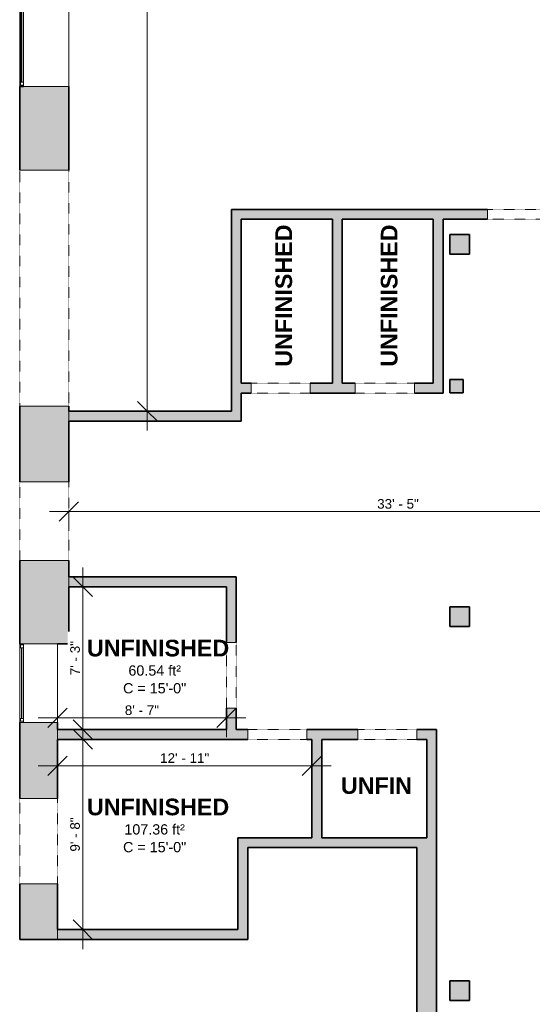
# Model space of a CAD drawing. Header units: inches. Extents: x -361 to 482, y -1192 to 1233.
# Tile 3 of 5: x -361 to -48, y 16 to 616. Entities that reach past the tile are written whole.
import ezdxf

# ---------------------------------------------------------------- set-up
doc = ezdxf.new("R2010")
doc.units = ezdxf.units.IN
doc.header["$MEASUREMENT"] = 0
doc.linetypes.add('Overhead', pattern=[0.15625, 0.09375, -0.0625])
for name, color, linetype, lineweight in [('A-ANNO-DIMS', 211, 'Continuous', 9), ('A-ANNO-DIMS-100', 211, 'Continuous', 9), ('A-AREA-IDEN', 2, 'Continuous', 9), ('A-DETL-GENF', 92, 'Overhead', 9), ('A-DETL-MEDM', 33, 'Continuous', 9), ('A-DOOR', 31, 'Continuous', 9), ('A-FLOR', 192, 'Continuous', 9), ('A-GLAZ', 151, 'Continuous', 9), ('A-WALL', 113, 'Continuous', 9), ('A-WALL-PATT', 111, 'Continuous', 9)]:
    doc.layers.add(name, color=color, linetype=linetype, lineweight=lineweight)
doc.styles.add('Arial', font='arial.ttf', dxfattribs={"height": 6.25})
doc.styles.add('Arial_1', font='arial.ttf', dxfattribs={"height": 5.859375})
doc.styles.add('Arial_B', font='arialbd.ttf', dxfattribs={"height": 10.15625})
doc.dimstyles.new('Linear_-_1_5mm_Arial', dxfattribs={"dimscale": 12, "dimtxt": 5.978082, "dimasz": 0.984252, "dimexe": 0.984252, "dimexo": 0.656168, "dimgap": 0, "dimtad": 1, "dimrnd": 0.25, "dimzin": 1, "dimdsep": 46, "dimlunit": 4, "dimtxsty": 'Arial_1', "dimblk1": 'OBLIQUE', "dimblk2": 'OBLIQUE', "dimsah": 1, "dimcen": 0.09, "dimdle": 0.984252, "dimazin": 0, "dimtfac": 1, "dimtdec": 4, "dimtix": 1, "dimtmove": 0, "dimatfit": 3, "dimfxl": 1, "dimtvp": 1, "dimtfill": 1, "dimfrac": 2, "dimtolj": 1, "dimtzin": 0, "dimarcsym": 2})

# ---------------------------------------------------------------- blocks, each defined once
blk = doc.blocks.new('Planitar-Fixed - 24_ x 48_-2501771-Build A 1st Floor')
at = {"layer": 'A-GLAZ', "lineweight": 18}
for p, q in [((-25.5, 15.51), (-24.75, 15.51)), ((-24.75, 15.51), (-25.5, 15.51)), ((-25.5, 15.51), (-25.5, 13.28)), ((-24.75, 15.51), (-24.75, 13.28)), ((-24.75, 13.28), (-24.75, 15.51)), ((-24.75, 15.01), (-23.02, 15.01)), ((-23.02, 15.01), (-24.75, 15.01)), ((-24.75, 15.01), (-24.75, 13.28)), ((-24.75, 13.28), (-23.02, 13.28)), ((-23.02, 15.01), (-23.02, 13.28)), ((-23.02, 13.28), (-23.02, 15.01)), ((23.02, 15.01), (23.02, 13.28)), ((24.75, 15.01), (23.02, 15.01)), ((24.75, 15.01), (23.02, 15.01)), ((23.02, 15.01), (23.02, 13.28)), ((23.02, 13.28), (24.75, 13.28)), ((24.75, 15.51), (24.75, 13.28)), ((25.46, 15.51), (24.75, 15.51)), ((25.5, 15.51), (24.75, 15.51)), ((24.75, 15.51), (24.75, 13.28)), ((24.75, 13.28), (24.75, 15.01)), ((25.5, 13.28), (25.5, 15.51)), ((-25.5, -14.49), (-24.24, -14.49)), ((25.5, -14.49), (24.24, -14.49))]:
    blk.add_line(p, q, dxfattribs=at)
at = {"layer": 'A-GLAZ'}
for p, q in [((25.5, 13.28), (-25.5, 13.28)), ((-25.5, 13.28), (-25.5, -14.49)), ((-24.75, 15.51), (24.75, 15.51)), ((-23.02, 15.01), (23.02, 15.01)), ((25.5, -14.49), (25.5, 13.28)), ((-25.5, -14.49), (25.5, -14.49))]:
    blk.add_line(p, q, dxfattribs=at)
at = {"layer": 'A-GLAZ', "lineweight": 25}
blk.add_line((-23.02, 14.15), (23.02, 14.15), dxfattribs=at)
blk = doc.blocks.new('Planitar-Fixed - 24_ x 48_-2476423-Build A 1st Floor')
at = {"layer": 'A-GLAZ', "lineweight": 18}
for p, q in [((-24, 12.01), (-23.25, 12.01)), ((-23.25, 12.01), (-23.25, 9.78)), ((23.25, 12.01), (23.25, 9.78)), ((23.96, 12.01), (23.25, 12.01)), ((-23.25, 11.51), (-21.52, 11.51)), ((-23.25, 9.78), (-21.52, 9.78)), ((-21.52, 11.51), (-21.52, 9.78)), ((21.52, 11.51), (21.52, 9.78)), ((23.25, 11.51), (21.52, 11.51)), ((21.52, 9.78), (23.25, 9.78)), ((-24, -10.99), (-22.74, -10.99)), ((24, -10.99), (22.74, -10.99))]:
    blk.add_line(p, q, dxfattribs=at)
at = {"layer": 'A-GLAZ'}
for p, q in [((-24, 12.01), (24, 12.01)), ((-24, 12.01), (-24, 9.78)), ((24, 9.78), (24, 12.01)), ((24, 9.78), (-24, 9.78)), ((-24, 9.78), (-24, -10.99)), ((24, 9.78), (-24, 9.78)), ((-24, 9.78), (24, 9.78)), ((-24, 9.78), (-24, -10.99)), ((24, -10.99), (24, 9.78)), ((24, -10.99), (24, 9.78)), ((-24, -10.99), (24, -10.99)), ((24, -10.99), (-24, -10.99))]:
    blk.add_line(p, q, dxfattribs=at)
at = {"layer": 'A-GLAZ', "lineweight": 25}
blk.add_line((-21.52, 10.65), (21.52, 10.65), dxfattribs=at)
blk = doc.blocks.new('Planitar - Opening - 3_-0_ x 6_-8_-2476996-Build A 1st Floor')
at = {"layer": 'A-DETL-GENF'}
for p, q in [((17.68, 3), (-18.32, 3)), ((-18.32, -3), (17.68, -3))]:
    blk.add_line(p, q, dxfattribs=at)
at = {"layer": 'A-DETL-MEDM'}
for p, q in [((-18.32, 3), (-18.32, -3)), ((17.68, -3), (17.68, 3))]:
    blk.add_line(p, q, dxfattribs=at)
blk = doc.blocks.new('Planitar - Opening - 8_-0_ x 6_-8-2477583-Build A 1st Floor')
at = {"layer": 'A-DETL-GENF'}
for p, q in [((47.68, 3), (-48.32, 3)), ((-48.32, -3), (47.68, -3))]:
    blk.add_line(p, q, dxfattribs=at)
at = {"layer": 'A-DETL-MEDM'}
for p, q in [((-48.32, 3), (-48.32, -3)), ((47.68, -3), (47.68, 3))]:
    blk.add_line(p, q, dxfattribs=at)
blk = doc.blocks.new('Planitar - Opening - 3_-4_ x 6_-8_-2477210-Build A 1st Floor')
at = {"layer": 'A-DETL-GENF'}
for p, q in [((19.68, 3), (-20.32, 3)), ((-20.32, -3), (19.68, -3))]:
    blk.add_line(p, q, dxfattribs=at)
at = {"layer": 'A-DETL-MEDM'}
for p, q in [((-20.32, 3), (-20.32, -3)), ((19.68, -3), (19.68, 3))]:
    blk.add_line(p, q, dxfattribs=at)
blk = doc.blocks.new('Planitar - Opening - 4_-0_ x 6_-8-2484025-Build A 1st Floor')
at = {"layer": 'A-DETL-GENF'}
for p, q in [((23.68, 15), (-24.32, 15)), ((-24.32, -15), (23.68, -15))]:
    blk.add_line(p, q, dxfattribs=at)
at = {"layer": 'A-DETL-MEDM'}
for p, q in [((-24.32, 15), (-24.32, -15)), ((23.68, -15), (23.68, 15))]:
    blk.add_line(p, q, dxfattribs=at)
blk = doc.blocks.new('Planitar - Opening - 4_-4_ x 6_-8-2483985-Build A 1st Floor')
at = {"layer": 'A-DETL-GENF'}
for p, q in [((25.68, 11.5), (-26.32, 11.5)), ((-26.32, -11.5), (25.68, -11.5))]:
    blk.add_line(p, q, dxfattribs=at)
at = {"layer": 'A-DETL-MEDM'}
for p, q in [((-26.32, 11.5), (-26.32, -11.5)), ((25.68, -11.5), (25.68, 11.5))]:
    blk.add_line(p, q, dxfattribs=at)
blk = doc.blocks.new('Planitar - Opening - 12_-0_ x 6_-8-2484057-Build A 1st Floor')
at = {"layer": 'A-DETL-GENF'}
for p, q in [((71.68, 15), (-72.32, 15)), ((-72.32, -15), (71.68, -15))]:
    blk.add_line(p, q, dxfattribs=at)
at = {"layer": 'A-DETL-MEDM'}
for p, q in [((-72.32, 15), (-72.32, -15)), ((71.68, -15), (71.68, 15))]:
    blk.add_line(p, q, dxfattribs=at)
blk = doc.blocks.new('DIMBLOCK17-Build A 1st Floor')
at = {"layer": 'A-ANNO-DIMS-100', "lineweight": 35}
for p, q in [((-330.81, 316.6), (-324.91, 322.51)), ((70.19, 316.6), (76.09, 322.51)), ((-330.81, 316.6), (-336.72, 310.7)), ((70.19, 316.6), (64.28, 310.7))]:
    blk.add_line(p, q, dxfattribs=at)
at = {"layer": 'A-ANNO-DIMS-100'}
for p, q in [((-342.62, 316.6), (82, 316.6)), ((-330.81, 317.08), (-330.81, 304.79)), ((-330.81, 316.6), (-330.81, 317.08)), ((70.19, 317.08), (70.19, 304.79)), ((70.19, 316.6), (70.19, 317.08))]:
    blk.add_line(p, q, dxfattribs=at)
at = {"layer": 'A-ANNO-DIMS-100', "color": 0, "insert": (-143.01, 324.21), "char_height": 5.859, "width": 30.4606, "attachment_point": 1, "line_spacing_factor": 0.941778, "style": 'Arial_1', "bg_fill": 3, "box_fill_scale": 1.25, "bg_fill_color": 256, "bg_fill_true_color": 13158600, "bg_fill_transparency": 0}
blk.add_mtext('33\' - 5"', dxfattribs=at)
blk = doc.blocks.new('_Oblique')
at = {"color": 0, "linetype": 'ByBlock', "lineweight": -2}
blk.add_line((-0.5, -0.5), (0.5, 0.5), dxfattribs=at)
blk = doc.blocks.new('DIMBLOCK18-Build A 1st Floor')
at = {"layer": 'A-ANNO-DIMS-100', "lineweight": 35}
for p, q in [((-337.81, 190.84), (-331.91, 196.75)), ((-234.81, 190.84), (-228.91, 196.75)), ((-337.81, 190.84), (-343.72, 184.94)), ((-234.81, 190.84), (-240.72, 184.94))]:
    blk.add_line(p, q, dxfattribs=at)
at = {"layer": 'A-ANNO-DIMS-100'}
for p, q in [((-349.62, 190.84), (-223, 190.84)), ((-337.81, 191.32), (-337.81, 179.03)), ((-337.81, 190.84), (-337.81, 191.32)), ((-234.81, 191.32), (-234.81, 179.03)), ((-234.81, 190.84), (-234.81, 191.32))]:
    blk.add_line(p, q, dxfattribs=at)
at = {"layer": 'A-ANNO-DIMS-100', "color": 0, "insert": (-296.75, 198.45), "char_height": 5.859, "width": 25.0528, "attachment_point": 1, "line_spacing_factor": 0.941778, "style": 'Arial_1', "bg_fill": 3, "box_fill_scale": 1.25, "bg_fill_color": 256, "bg_fill_true_color": 13158600, "bg_fill_transparency": 0}
blk.add_mtext('8\' - 7"', dxfattribs=at)
blk = doc.blocks.new('DIMBLOCK19-Build A 1st Floor')
at = {"layer": 'A-ANNO-DIMS-100'}
for p, q in [((-322.43, 171.95), (-322.43, 282.57)), ((-322.91, 270.76), (-310.62, 270.76)), ((-322.43, 270.76), (-322.91, 270.76)), ((-322.91, 183.76), (-310.62, 183.76)), ((-322.43, 183.76), (-322.91, 183.76))]:
    blk.add_line(p, q, dxfattribs=at)
at = {"layer": 'A-ANNO-DIMS-100', "lineweight": 35}
for p, q in [((-322.43, 270.76), (-328.33, 276.66)), ((-322.43, 270.76), (-316.52, 264.85)), ((-322.43, 183.76), (-328.33, 189.66)), ((-322.43, 183.76), (-316.52, 177.85))]:
    blk.add_line(p, q, dxfattribs=at)
at = {"layer": 'A-ANNO-DIMS-100', "color": 0, "insert": (-330.03, 216.82), "char_height": 5.859, "width": 25.0528, "attachment_point": 1, "rotation": 90, "line_spacing_factor": 0.941778, "style": 'Arial_1', "bg_fill": 3, "box_fill_scale": 1.25, "bg_fill_color": 256, "bg_fill_true_color": 13158600, "bg_fill_transparency": 0}
blk.add_mtext('7\' - 3"', dxfattribs=at)
blk = doc.blocks.new('DIMBLOCK20-Build A 1st Floor')
at = {"layer": 'A-ANNO-DIMS-100'}
for p, q in [((-322.43, 49.95), (-322.43, 189.57)), ((-322.91, 177.76), (-310.62, 177.76)), ((-322.43, 177.76), (-322.91, 177.76)), ((-322.91, 61.76), (-310.62, 61.76)), ((-322.43, 61.76), (-322.91, 61.76))]:
    blk.add_line(p, q, dxfattribs=at)
at = {"layer": 'A-ANNO-DIMS-100', "lineweight": 35}
for p, q in [((-322.43, 177.76), (-328.33, 183.66)), ((-322.43, 177.76), (-316.52, 171.85)), ((-322.43, 61.76), (-328.33, 67.66)), ((-322.43, 61.76), (-316.52, 55.85))]:
    blk.add_line(p, q, dxfattribs=at)
at = {"layer": 'A-ANNO-DIMS-100', "color": 0, "insert": (-330.03, 109.32), "char_height": 5.859, "width": 25.0528, "attachment_point": 1, "rotation": 90, "line_spacing_factor": 0.941778, "style": 'Arial_1', "bg_fill": 3, "box_fill_scale": 1.25, "bg_fill_color": 256, "bg_fill_true_color": 13158600, "bg_fill_transparency": 0}
blk.add_mtext('9\' - 8"', dxfattribs=at)
blk = doc.blocks.new('DIMBLOCK21-Build A 1st Floor')
at = {"layer": 'A-ANNO-DIMS-100', "lineweight": 35}
for p, q in [((-337.81, 161.67), (-331.91, 167.58)), ((-182.81, 161.67), (-176.91, 167.58)), ((-337.81, 161.67), (-343.72, 155.77)), ((-182.81, 161.67), (-188.72, 155.77))]:
    blk.add_line(p, q, dxfattribs=at)
at = {"layer": 'A-ANNO-DIMS-100'}
for p, q in [((-337.81, 162.15), (-337.81, 149.86)), ((-337.81, 161.67), (-337.81, 162.15)), ((-182.81, 162.15), (-182.81, 149.86)), ((-182.81, 161.67), (-182.81, 162.15)), ((-349.62, 161.67), (-171, 161.67))]:
    blk.add_line(p, q, dxfattribs=at)
at = {"layer": 'A-ANNO-DIMS-100', "color": 0, "insert": (-275.26, 169.28), "char_height": 5.859, "width": 35.8685, "attachment_point": 1, "line_spacing_factor": 0.941778, "style": 'Arial_1', "bg_fill": 3, "box_fill_scale": 1.25, "bg_fill_color": 256, "bg_fill_true_color": 13158600, "bg_fill_transparency": 0}
blk.add_mtext('12\' - 11"', dxfattribs=at)
blk = doc.blocks.new('DIMBLOCK22-Build A 1st Floor')
at = {"layer": 'A-ANNO-DIMS-100'}
for p, q in [((-283.06, 1221.32), (-283.06, 365.95)), ((-97.69, 1209.51), (-294.87, 1209.51)), ((-283.06, 1209.51), (-97.69, 1209.51)), ((-282.58, 377.76), (-294.87, 377.76)), ((-283.06, 377.76), (-282.58, 377.76))]:
    blk.add_line(p, q, dxfattribs=at)
at = {"layer": 'A-ANNO-DIMS-100', "lineweight": 35}
for p, q in [((-283.06, 1209.51), (-288.96, 1215.41)), ((-283.06, 1209.51), (-277.15, 1203.6)), ((-283.06, 377.76), (-288.96, 383.66)), ((-283.06, 377.76), (-277.15, 371.85))]:
    blk.add_line(p, q, dxfattribs=at)
at = {"layer": 'A-ANNO-DIMS-100', "color": 0, "insert": (-290.66, 774.13), "char_height": 5.8594, "width": 46.7946, "attachment_point": 1, "rotation": 90, "line_spacing_factor": 0.941778, "style": 'Arial_1', "bg_fill": 3, "box_fill_scale": 1.25, "bg_fill_color": 256, "bg_fill_true_color": 13158600, "bg_fill_transparency": 0}
blk.add_mtext('69\' - 3 3/4"', dxfattribs=at)

msp = doc.modelspace()

# ---------------------------------------------------------------- hatches: boundary and pattern name
at = {"layer": 'A-WALL'}
for points in [[(-86.814, 473.507), (-86.814, 485.507), (-98.689, 485.507), (-98.689, 473.507)], [(-90.689, 389.007), (-90.689, 397.007), (-98.689, 397.007), (-98.689, 389.007)], [(-86.814, 246.507), (-86.814, 258.507), (-98.814, 258.507), (-98.814, 246.507)], [(-86.814, 18.507), (-86.814, 30.507), (-98.814, 30.507), (-98.814, 18.507)]]:
    msp.add_hatch(color=8, dxfattribs=at).paths.add_polyline_path(points, flags=0)
at = {"layer": 'A-WALL-PATT', "transparency": 33554560}
h = msp.add_hatch(color=8, dxfattribs=at)
h.paths.add_polyline_path([(-330.814, 236.048), (-330.814, 286.757), (-360.814, 286.757), (-360.814, 236.048), (-337.814, 236.048)], flags=0)
h.paths.add_polyline_path([(-360.814, 334.757), (-330.814, 334.757), (-330.814, 380.757), (-360.814, 380.757), (-360.814, 363.149)], flags=0)
h.paths.add_polyline_path([(-360.814, 524.757), (-330.814, 524.757), (-330.814, 575.757), (-360.814, 575.757)], flags=0)
h.paths.add_polyline_path([(-330.814, 626.757), (-330.814, 670.007), (-360.814, 670.007), (-360.814, 626.757), (-358.581, 626.757)], flags=0)
h.paths.add_polyline_path([(-330.814, 826.007), (-330.814, 866.517), (-360.814, 866.517), (-360.814, 826.007), (-358.581, 826.007)], flags=0)
h.paths.add_polyline_path([(-330.814, 917.517), (-330.814, 964.007), (-360.814, 964.007), (-360.814, 917.517), (-358.581, 917.517)], flags=0)
h.paths.add_polyline_path([(-330.814, 1120.007), (-330.814, 1152.507), (-360.814, 1152.507), (-360.814, 1120.007), (-358.581, 1120.007)], flags=0)
h = msp.add_hatch(color=8, dxfattribs=at)
h.paths.add_polyline_path([(20.186, 494.757), (70.186, 494.757), (70.186, 500.757), (20.186, 500.757)], flags=0)
h.paths.add_polyline_path([(-108.814, 494.757), (-75.814, 494.757), (-75.814, 500.757), (-231.814, 500.757), (-231.814, 494.757), (-164.314, 494.757)], flags=0)
for points in [[(-225.814, 371.757), (-225.814, 494.757), (-231.814, 494.757), (-231.814, 371.757)], [(-164.314, 394.757), (-164.314, 494.757), (-170.314, 494.757), (-170.314, 394.757)], [(-102.814, 394.757), (-102.814, 494.757), (-108.814, 494.757), (-108.814, 394.757)], [(-330.814, 371.757), (-231.814, 371.757), (-231.814, 377.757), (-330.814, 377.757)], [(-234.814, 270.757), (-228.814, 270.757), (-228.814, 276.757), (-330.814, 276.757), (-330.814, 270.757), (-272.353, 270.757)], [(-234.814, 177.757), (-234.814, 183.757), (-337.814, 183.757), (-337.814, 177.757), (-272.353, 177.757)], [(-176.814, 117.757), (-176.814, 177.757), (-182.814, 177.757), (-182.814, 117.757)], [(-106.814, 111.757), (-106.814, 177.757), (-112.814, 177.757), (-112.814, 111.757)], [(-221.814, 61.757), (-221.814, 117.757), (-227.814, 117.757), (-227.814, 61.757)], [(-118.814, 111.757), (-112.814, 111.757), (-112.814, 117.757), (-221.814, 117.757), (-221.814, 111.757)], [(-118.814, -205.743), (-106.814, -205.743), (-106.814, 111.757), (-118.814, 111.757), (-118.814, -38.842)], [(-272.353, 55.757), (-221.814, 55.757), (-221.814, 61.757), (-337.814, 61.757), (-337.814, 55.757)]]:
    msp.add_hatch(color=8, dxfattribs=at).paths.add_polyline_path(points, flags=0)
h = msp.add_hatch(color=8, dxfattribs=at)
h.paths.add_polyline_path([(-120.314, 388.757), (-102.814, 388.757), (-102.814, 394.757), (-120.314, 394.757)], flags=0)
h.paths.add_polyline_path([(-156.314, 388.757), (-156.314, 394.757), (-183.814, 394.757), (-183.814, 388.757)], flags=0)
h.paths.add_polyline_path([(-219.814, 388.757), (-219.814, 394.757), (-225.814, 394.757), (-225.814, 388.757)], flags=0)
h = msp.add_hatch(color=8, dxfattribs=at)
h.paths.add_polyline_path([(-234.814, 177.757), (-228.814, 177.757), (-228.814, 196.757), (-234.814, 196.757), (-234.814, 183.757)], flags=0)
h.paths.add_polyline_path([(-228.814, 236.757), (-228.814, 270.757), (-234.814, 270.757), (-234.814, 236.757)], flags=0)
h = msp.add_hatch(color=8, dxfattribs=at)
h.paths.add_polyline_path([(-337.814, 55.757), (-337.814, 89.757), (-360.814, 89.757), (-360.814, 55.757)], flags=0)
h.paths.add_polyline_path([(-337.814, 141.757), (-337.814, 188.048), (-360.814, 188.048), (-360.814, 141.757)], flags=0)
h = msp.add_hatch(color=8, dxfattribs=at)
h.paths.add_polyline_path([(-106.814, 177.757), (-106.814, 183.757), (-118.814, 183.757), (-118.814, 177.757), (-112.814, 177.757)], flags=0)
h.paths.add_polyline_path([(-176.814, 177.757), (-154.814, 177.757), (-154.814, 183.757), (-185.814, 183.757), (-185.814, 177.757), (-182.814, 177.757)], flags=0)
h.paths.add_polyline_path([(-221.814, 177.757), (-221.814, 183.757), (-228.814, 183.757), (-228.814, 177.757)], flags=0)

# ---------------------------------------------------------------- linework, layer by layer
at = {"layer": 'A-FLOR'}
for p, q in [((-330.814, 377.757), (-330.814, 371.757)), ((-330.814, 276.757), (-330.814, 270.757)), ((-337.814, 183.757), (-337.814, 177.757)), ((-337.814, 61.757), (-337.814, 55.757))]:
    msp.add_line(p, q, dxfattribs=at)
at = {"layer": 'A-WALL', "lineweight": 35}
for p, q in [((-360.814, 575.757), (-360.814, 524.757)), ((-358.581, 575.757), (-360.814, 575.757)), ((-330.814, 524.757), (-330.814, 575.757)), ((-75.814, 500.757), (-231.814, 500.757)), ((-231.814, 500.757), (-231.814, 377.757)), ((-225.814, 494.757), (-170.314, 494.757)), ((-225.814, 394.757), (-225.814, 494.757)), ((-170.314, 494.757), (-170.314, 394.757)), ((-164.314, 494.757), (-108.814, 494.757)), ((-164.314, 394.757), (-164.314, 494.757)), ((-108.814, 494.757), (-108.814, 394.757)), ((-102.814, 494.757), (-75.814, 494.757)), ((-102.814, 388.757), (-102.814, 494.757)), ((-86.814, 485.507), (-98.689, 485.507)), ((-98.689, 485.507), (-98.689, 473.507)), ((-86.814, 473.507), (-86.814, 485.507)), ((-98.689, 473.507), (-86.814, 473.507)), ((-90.689, 397.007), (-98.689, 397.007)), ((-98.689, 397.007), (-98.689, 389.007)), ((-90.689, 389.007), (-90.689, 397.007)), ((-219.814, 394.757), (-225.814, 394.757)), ((-170.314, 394.757), (-183.814, 394.757)), ((-156.314, 394.757), (-164.314, 394.757)), ((-108.814, 394.757), (-120.314, 394.757)), ((-225.814, 371.757), (-225.814, 388.757)), ((-225.814, 388.757), (-219.814, 388.757)), ((-183.814, 388.757), (-156.314, 388.757)), ((-120.314, 388.757), (-102.814, 388.757)), ((-98.689, 389.007), (-90.689, 389.007)), ((-360.814, 380.757), (-360.814, 334.757)), ((-330.814, 377.757), (-330.814, 380.757)), ((-231.814, 377.757), (-330.814, 377.757)), ((-330.814, 334.757), (-330.814, 371.757)), ((-330.814, 371.757), (-225.814, 371.757)), ((-360.814, 286.757), (-360.814, 236.048)), ((-330.814, 276.757), (-330.814, 286.757)), ((-228.814, 276.757), (-330.814, 276.757)), ((-228.814, 236.757), (-228.814, 276.757)), ((-330.814, 236.048), (-330.814, 270.757)), ((-330.814, 270.757), (-234.814, 270.757)), ((-234.814, 270.757), (-234.814, 236.757)), ((-86.814, 258.507), (-98.814, 258.507)), ((-98.814, 258.507), (-98.814, 246.507)), ((-86.814, 246.507), (-86.814, 258.507)), ((-98.814, 246.507), (-86.814, 246.507)), ((-337.814, 236.048), (-330.814, 236.048)), ((-234.814, 196.757), (-234.814, 183.757)), ((-228.814, 183.757), (-228.814, 196.757)), ((-360.814, 188.048), (-360.814, 141.757)), ((-337.814, 183.757), (-337.814, 188.048)), ((-234.814, 183.757), (-337.814, 183.757)), ((-221.814, 183.757), (-228.814, 183.757)), ((-154.814, 183.757), (-185.814, 183.757)), ((-106.814, 183.757), (-118.814, 183.757)), ((-106.814, -205.743), (-106.814, 183.757)), ((-337.814, 141.757), (-337.814, 177.757)), ((-337.814, 177.757), (-221.814, 177.757)), ((-185.814, 177.757), (-182.814, 177.757)), ((-182.814, 177.757), (-182.814, 117.757)), ((-176.814, 177.757), (-154.814, 177.757)), ((-176.814, 117.757), (-176.814, 177.757)), ((-118.814, 177.757), (-112.814, 177.757)), ((-112.814, 177.757), (-112.814, 117.757)), ((-227.814, 117.757), (-227.814, 61.757)), ((-182.814, 117.757), (-227.814, 117.757)), ((-112.814, 117.757), (-176.814, 117.757)), ((-221.814, 55.757), (-221.814, 111.757)), ((-221.814, 111.757), (-118.814, 111.757)), ((-118.814, 111.757), (-118.814, -205.743)), ((-360.814, 89.757), (-360.814, 55.757)), ((-337.814, 61.757), (-337.814, 89.757)), ((-227.814, 61.757), (-337.814, 61.757)), ((-360.814, 55.757), (-221.814, 55.757)), ((-86.814, 30.507), (-98.814, 30.507)), ((-98.814, 30.507), (-98.814, 18.507)), ((-86.814, 18.507), (-86.814, 30.507)), ((-98.814, 18.507), (-86.814, 18.507))]:
    msp.add_line(p, q, dxfattribs=at)

# ---------------------------------------------------------------- block references
at = {"layer": 'A-DOOR'}
for name, p, rotation in [('Planitar - Opening - 12_-0_ x 6_-8-2484057-Build A 1st Floor', (-345.814, 452.435), 269.9999999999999), ('Planitar - Opening - 8_-0_ x 6_-8-2477583-Build A 1st Floor', (-28.136, 497.757), 180), ('Planitar - Opening - 3_-0_ x 6_-8_-2476996-Build A 1st Floor', (-202.136, 391.757), 180), ('Planitar - Opening - 3_-0_ x 6_-8_-2476996-Build A 1st Floor', (-138.636, 391.757), 180), ('Planitar - Opening - 4_-0_ x 6_-8-2484025-Build A 1st Floor', (-345.814, 310.435), 269.9999999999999), ('Planitar - Opening - 3_-4_ x 6_-8_-2477210-Build A 1st Floor', (-231.814, 216.435), 270), ('Planitar - Opening - 3_-0_ x 6_-8_-2476996-Build A 1st Floor', (-204.136, 180.757), 180), ('Planitar - Opening - 3_-0_ x 6_-8_-2476996-Build A 1st Floor', (-137.136, 180.757), 180), ('Planitar - Opening - 4_-4_ x 6_-8-2483985-Build A 1st Floor', (-349.314, 115.435), 269.9999999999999)]:
    msp.add_blockref(name, p, dxfattribs=dict(at, rotation=rotation))
at = {"layer": 'A-GLAZ', "rotation": 89.99999999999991}
for name, p in [('Planitar-Fixed - 24_ x 48_-2501771-Build A 1st Floor', (-345.302, 601.257)), ('Planitar-Fixed - 24_ x 48_-2476423-Build A 1st Floor', (-348.802, 212.048))]:
    msp.add_blockref(name, p, dxfattribs=at)

# ---------------------------------------------------------------- texts
at = {"layer": 'A-AREA-IDEN', "char_height": 10.1562, "width": 101.63125, "attachment_point": 1, "rotation": 90, "style": 'Arial_B'}
for insert in [(-205.028, 404.856), (-140.791, 404.856)]:
    msp.add_mtext('UNFINISHED', dxfattribs=dict(at, insert=insert))
at = {"layer": 'A-AREA-IDEN', "attachment_point": 1}
for s, insert, char_height, width, style in [('UNFINISHED', (-319.844, 238.454), 10.1562, 101.63125, 'Arial_B'), ('60.54 ft²', (-294.568, 222.833), 6.25, 40.4, 'Arial'), ('C = 15\'-0"', (-297.836, 212.029), 6.25, 48.29062, 'Arial'), ('UNFIN', (-165.11, 154.696), 10.1562, 50.81562, 'Arial_B'), ('UNFINISHED', (-319.844, 141.615), 10.1562, 101.63125, 'Arial_B'), ('107.36 ft²', (-297.049, 125.995), 6.25, 46.39687, 'Arial'), ('C = 15\'-0"', (-297.836, 115.191), 6.25, 48.29062, 'Arial')]:
    msp.add_mtext(s, dxfattribs=dict(at, insert=insert, char_height=char_height, width=width, style=style))

# ---------------------------------------------------------------- next in the draw order: dimensions: what is measured, and where the dimension line sits
at = {"layer": 'A-ANNO-DIMS'}
dim = msp.add_linear_dim(base=(-283.058, 377.757), p1=(-89.814, 1209.507), p2=(-274.706, 377.757), angle=90, dimstyle='Linear_-_1_5mm_Arial', override={"dimpost": '<>', "dimfxl": 852.052441}, dxfattribs=at)
dim.commit()
dim.dimension.update_dxf_attribs({"geometry": 'DIMBLOCK22-Build A 1st Floor', "text_midpoint": (-286.09, 793.632)})
for base, p1, p2, override, picture, middle in [((70.186, 316.602), (-330.814, 324.953), (70.186, 324.953), {"dimpost": '<>', "dimfxl": 401}, 'DIMBLOCK17-Build A 1st Floor', (-130.314, 319.595)), ((-234.814, 190.843), (-337.814, 199.195), (-234.814, 199.195), {"dimpost": '<>', "dimfxl": 103}, 'DIMBLOCK18-Build A 1st Floor', (-286.314, 193.835))]:
    dim = msp.add_linear_dim(base=base, p1=p1, p2=p2, dimstyle='Linear_-_1_5mm_Arial', override=override, dxfattribs=at)
    dim.commit()
    dim.dimension.update_dxf_attribs({"geometry": picture, "text_midpoint": middle})

# ---------------------------------------------------------------- next in the draw order: dimensions: what is measured, and where the dimension line sits
dim = msp.add_linear_dim(base=(-322.428, 270.757), p1=(-330.78, 183.757), p2=(-330.78, 270.757), angle=90, dimstyle='Linear_-_1_5mm_Arial', override={"dimpost": '<>', "dimfxl": 87}, dxfattribs=at)
dim.commit()
dim.dimension.update_dxf_attribs({"geometry": 'DIMBLOCK19-Build A 1st Floor', "text_midpoint": (-325.422, 227.257)})

# ---------------------------------------------------------------- next in the draw order: dimensions: what is measured, and where the dimension line sits
dim = msp.add_linear_dim(base=(-322.428, 177.757), p1=(-330.78, 61.757), p2=(-330.78, 177.757), angle=90, dimstyle='Linear_-_1_5mm_Arial', override={"dimpost": '<>', "dimfxl": 116}, dxfattribs=at)
dim.commit()
dim.dimension.update_dxf_attribs({"geometry": 'DIMBLOCK20-Build A 1st Floor', "text_midpoint": (-325.42, 119.757)})

# ---------------------------------------------------------------- next in the draw order: dimensions: what is measured, and where the dimension line sits
dim = msp.add_linear_dim(base=(-182.814, 161.671), p1=(-337.814, 170.022), p2=(-182.814, 170.022), dimstyle='Linear_-_1_5mm_Arial', override={"dimpost": '<>', "dimfxl": 155}, dxfattribs=at)
dim.commit()
dim.dimension.update_dxf_attribs({"geometry": 'DIMBLOCK21-Build A 1st Floor', "text_midpoint": (-260.314, 164.612)})

doc.saveas('drawing.dxf')
